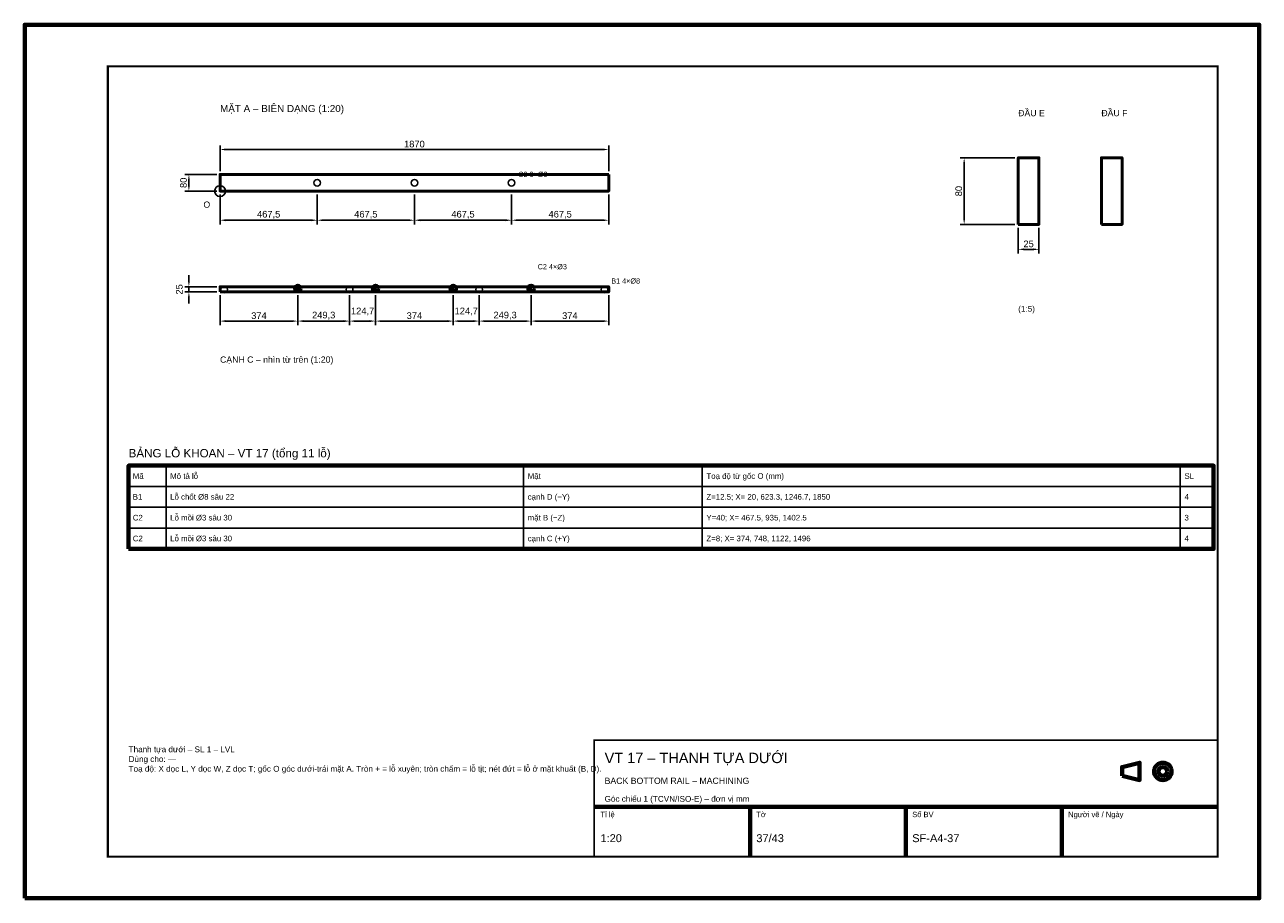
# Model space of a CAD drawing. Header units: millimetres. Extents: x 0 to 2970, y 0 to 2100.
import ezdxf
from ezdxf.enums import TextEntityAlignment as Align

# ---------------------------------------------------------------- set-up
doc = ezdxf.new("R2010")
doc.units = ezdxf.units.MM
doc.header["$LTSCALE"] = 10
for name, color, linetype, lineweight in [('0-KHUNG-BANVE', 7, 'CONTINUOUS', 70), ('1-NET-THAY', 7, 'CONTINUOUS', 50), ('10-PHU-KIEN', 1, 'CONTINUOUS', 25), ('2-NET-KHUAT', 8, 'Continuous', 25), ('3-KICH-THUOC', 1, 'CONTINUOUS', 18), ('6-CHU', 7, 'CONTINUOUS', 25), ('7-BANG-KE', 7, 'CONTINUOUS', 25)]:
    doc.layers.add(name, color=color, linetype=linetype, lineweight=lineweight)
doc.styles.add('VN', font='arial.ttf')
doc.dimstyles.new('A4', dxfattribs={"dimscale": 10, "dimtxt": 1.6, "dimasz": 1.4, "dimexe": 1, "dimexo": 0.8, "dimgap": 0.5, "dimtad": 1, "dimdec": 1, "dimtxsty": 'VN', "dimcen": 2.5, "dimclrd": 1, "dimclre": 1, "dimclrt": 7, "dimazin": 3, "dimtfac": 1, "dimtmove": 0, "dimatfit": 3})

msp = doc.modelspace()

# ---------------------------------------------------------------- linework, layer by layer
at = {"layer": '0-KHUNG-BANVE'}
for p, q in [((1370, 220), (2870, 220)), ((1745, 100), (1745, 220)), ((2120, 100), (2120, 220)), ((2495, 100), (2495, 220))]:
    msp.add_line(p, q, dxfattribs=at)
for points in [[(0, 0), (2970, 0), (2970, 2100), (0, 2100)], [(250, 840), (2860, 840), (2860, 1040), (250, 1040)], [(2640, 294.5), (2682, 284), (2682, 326), (2640, 315.5)]]:
    msp.add_lwpolyline(points, close=True, dxfattribs=at)
for points, const_width in [([(200, 100), (2870, 100), (2870, 2000), (200, 2000)], 5), ([(1370, 100), (2870, 100), (2870, 380), (1370, 380)], 4)]:
    msp.add_lwpolyline(points, close=True, dxfattribs=dict(at, const_width=const_width))
for radius in [21, 10.5]:
    msp.add_circle((2738, 305), radius, dxfattribs=at)
at = {"layer": '1-NET-THAY'}
for points in [[(2390, 1620), (2440, 1620), (2440, 1780), (2390, 1780)], [(2590, 1620), (2640, 1620), (2640, 1780), (2590, 1780)], [(1405, 1740), (470, 1740), (470, 1700), (1405, 1700)], [(470, 1457.5), (1405, 1457.5), (1405, 1470), (470, 1470)]]:
    msp.add_lwpolyline(points, close=True, dxfattribs=at)
for centre, radius in [((657, 1466), 8), ((657, 1466), 2), ((844, 1466), 8), ((844, 1466), 2), ((1031, 1466), 8), ((1031, 1466), 2), ((1218, 1466), 8), ((1218, 1466), 2)]:
    msp.add_circle(centre, radius, dxfattribs=at)
at = {"layer": '10-PHU-KIEN'}
msp.add_circle((470, 1700), 13, dxfattribs=at)
at = {"layer": '2-NET-KHUAT'}
for centre in [(703.75, 1720), (937.5, 1720), (1171.25, 1720), (480, 1463.75), (781.667, 1463.75), (1093.333, 1463.75), (1395, 1463.75)]:
    msp.add_circle(centre, 8, dxfattribs=at)
at = {"layer": '7-BANG-KE'}
for points in [[(250, 990), (340, 990), (340, 1040), (250, 1040)], [(340, 990), (1200, 990), (1200, 1040), (340, 1040)], [(1200, 990), (1630, 990), (1630, 1040), (1200, 1040)], [(1630, 990), (2780, 990), (2780, 1040), (1630, 1040)], [(2780, 990), (2860, 990), (2860, 1040), (2780, 1040)], [(250, 940), (340, 940), (340, 990), (250, 990)], [(340, 940), (1200, 940), (1200, 990), (340, 990)], [(1200, 940), (1630, 940), (1630, 990), (1200, 990)], [(1630, 940), (2780, 940), (2780, 990), (1630, 990)], [(2780, 940), (2860, 940), (2860, 990), (2780, 990)], [(250, 890), (340, 890), (340, 940), (250, 940)], [(340, 890), (1200, 890), (1200, 940), (340, 940)], [(1200, 890), (1630, 890), (1630, 940), (1200, 940)], [(1630, 890), (2780, 890), (2780, 940), (1630, 940)], [(2780, 890), (2860, 890), (2860, 940), (2780, 940)], [(250, 840), (340, 840), (340, 890), (250, 890)], [(340, 840), (1200, 840), (1200, 890), (340, 890)], [(1200, 840), (1630, 840), (1630, 890), (1200, 890)], [(1630, 840), (2780, 840), (2780, 890), (1630, 890)], [(2780, 840), (2860, 840), (2860, 890), (2780, 890)]]:
    msp.add_lwpolyline(points, close=True, dxfattribs=at)

# ---------------------------------------------------------------- texts
at = {"layer": '10-PHU-KIEN', "style": 'VN'}
for s, height, p in [('C2 3×%%c3', 12.5, (1187.25, 1734)), ('O', 15, (430, 1660)), ('C2 4×%%c3', 12.5, (1234, 1512)), ('B1 4×%%c8', 12.5, (1411, 1477.75))]:
    msp.add_text(s, height=height, dxfattribs=at).set_placement(p)
at = {"layer": '6-CHU', "style": 'VN'}
for s, height, p in [('MẶT A – BIÊN DẠNG (1:20)', 17, (470, 1890)), ('ĐẦU E', 15, (2390, 1880)), ('ĐẦU F', 15, (2590, 1880)), ('(1:5)', 14, (2390, 1410)), ('CẠNH C – nhìn từ trên (1:20)', 15, (470, 1287.5)), ('VT 17 – THANH TỰA DƯỚI', 25, (1395, 325)), ('BACK BOTTOM RAIL – MACHINING', 15, (1395, 275)), ('Góc chiếu 1 (TCVN/ISO-E) – đơn vị mm', 14, (1395, 232)), ('Tỉ lệ', 13, (1385, 195)), ('Tờ', 13, (1760, 195)), ('Số BV', 13, (2135, 195)), ('Người vẽ / Ngày', 13, (2510, 195)), ('1:20', 19, (1385, 135)), ('37/43', 19, (1760, 135)), ('SF-A4-37', 19, (2135, 135))]:
    msp.add_text(s, height=height, dxfattribs=at).set_placement(p)
at = {"layer": '6-CHU', "insert": (250, 365), "char_height": 14, "width": 1080, "attachment_point": 1, "style": 'VN'}
msp.add_mtext('Thanh tựa dưới – SL 1 – LVL\\PDùng cho: —\\PToạ độ: X dọc L, Y dọc W, Z dọc T; gốc O góc dưới-trái mặt A. Tròn + = lỗ xuyên; tròn chấm = lỗ tịt; nét đứt = lỗ ở mặt khuất (B, D).', dxfattribs=at)
at = {"layer": '7-BANG-KE', "style": 'VN'}
msp.add_text('BẢNG LỖ KHOAN – VT 17 (tổng 11 lỗ)', height=20, dxfattribs=at).set_placement((250, 1060))
for s, p in [('Mã', (260, 1015)), ('Mô tả lỗ', (350, 1015)), ('Mặt', (1210, 1015)), ('Toạ độ từ gốc O (mm)', (1640, 1015)), ('SL', (2790, 1015)), ('B1', (260, 965)), ('Lỗ chốt %%c8 sâu 22', (350, 965)), ('cạnh D (−Y)', (1210, 965)), ('Z=12.5; X= 20, 623.3, 1246.7, 1850', (1640, 965)), ('4', (2790, 965)), ('C2', (260, 915)), ('Lỗ mồi %%c3 sâu 30', (350, 915)), ('mặt B (−Z)', (1210, 915)), ('Y=40; X= 467.5, 935, 1402.5', (1640, 915)), ('3', (2790, 915)), ('C2', (260, 865)), ('Lỗ mồi %%c3 sâu 30', (350, 865)), ('cạnh C (+Y)', (1210, 865)), ('Z=8; X= 374, 748, 1122, 1496', (1640, 865)), ('4', (2790, 865))]:
    msp.add_text(s, height=13.5, dxfattribs=at).set_placement(p, align=Align.MIDDLE_LEFT)

# ---------------------------------------------------------------- dimensions: what is measured, and where the dimension line sits
at = {"layer": '3-KICH-THUOC'}
for base, p1, p2, override in [((470, 1800), (470, 1740), (1405, 1740), {"dimlfac": 2}), ((470, 1630), (470, 1700), (703.75, 1700), {"dimlfac": 2}), ((703.75, 1630), (703.75, 1700), (937.5, 1700), {"dimlfac": 2}), ((937.5, 1630), (937.5, 1700), (1171.25, 1700), {"dimlfac": 2}), ((1171.25, 1630), (1171.25, 1700), (1405, 1700), {"dimlfac": 2}), ((2390, 1560), (2390, 1620), (2440, 1620), {"dimlfac": 0.5}), ((470, 1387.5), (470, 1457.5), (657, 1457.5), {"dimlfac": 2}), ((657, 1387.5), (657, 1457.5), (781.65, 1457.5), {"dimlfac": 2}), ((781.65, 1387.5), (781.65, 1457.5), (844, 1457.5), {"dimlfac": 2}), ((844, 1387.5), (844, 1457.5), (1031, 1457.5), {"dimlfac": 2}), ((1031, 1387.5), (1031, 1457.5), (1093.35, 1457.5), {"dimlfac": 2}), ((1093.35, 1387.5), (1093.35, 1457.5), (1218, 1457.5), {"dimlfac": 2}), ((1218, 1387.5), (1218, 1457.5), (1405, 1457.5), {"dimlfac": 2})]:
    msp.add_linear_dim(base=base, p1=p1, p2=p2, dimstyle='A4', override=override, dxfattribs=at).render()
for base, p1, p2, override in [((2260, 1620), (2390, 1620), (2390, 1780), {"dimlfac": 0.5}), ((395, 1700), (470, 1700), (470, 1740), {"dimlfac": 2}), ((395, 1457.5), (470, 1457.5), (470, 1470), {"dimlfac": 2})]:
    msp.add_linear_dim(base=base, p1=p1, p2=p2, angle=90, dimstyle='A4', override=override, dxfattribs=at).render()

doc.saveas('drawing.dxf')
